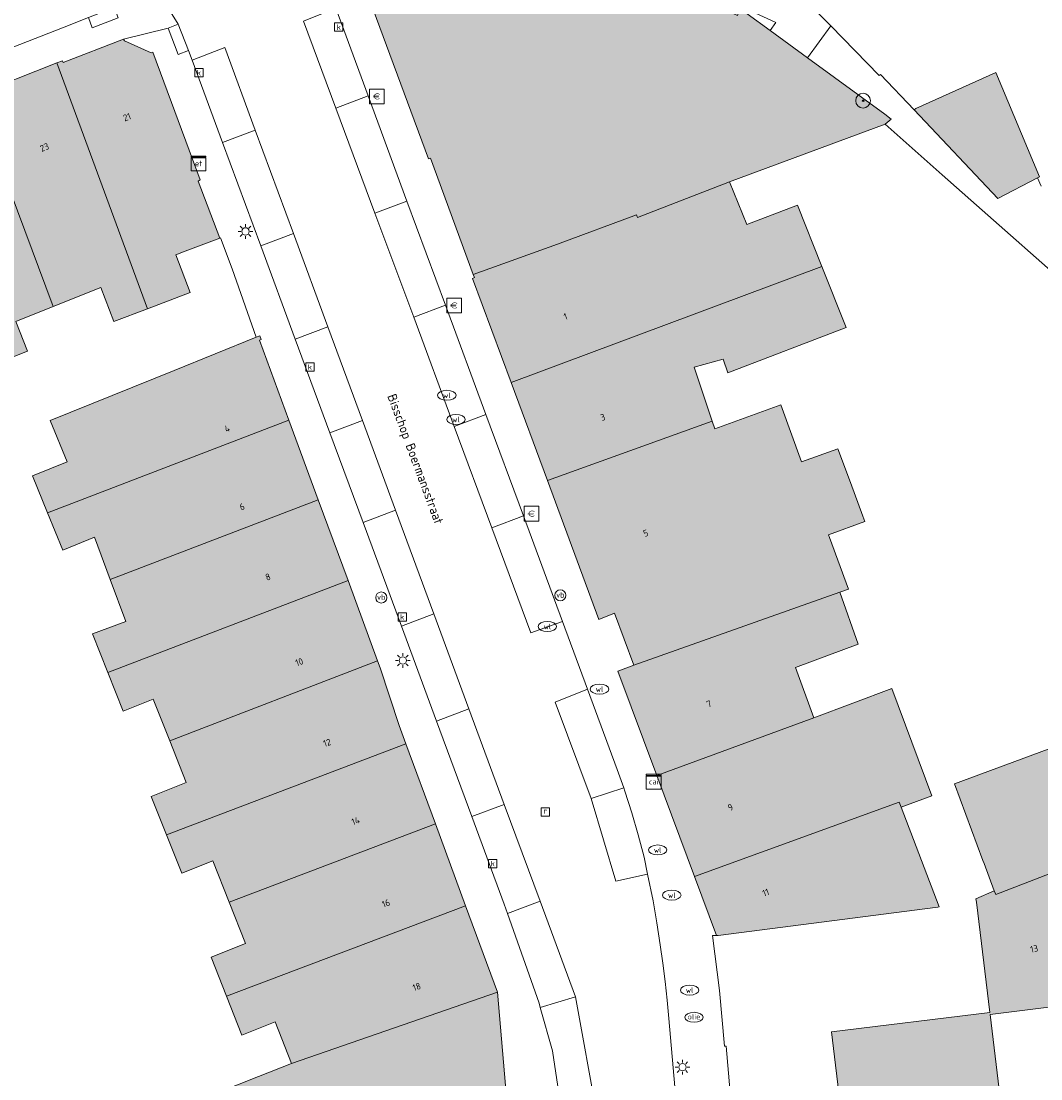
# Model space of a CAD drawing. Header units: metres. Extents: x 196496 to 197479, y 355250 to 356324.
# Tile 49 of 119: x 196731 to 196787, y 355787 to 355844. Entities that reach past the tile are written whole.
import ezdxf
from ezdxf.enums import TextEntityAlignment as Align

# ---------------------------------------------------------------- set-up
doc = ezdxf.new("R2010")
doc.units = ezdxf.units.M
doc.layers.get('0').update_dxf_attribs({"lineweight": 9})
for name, color, linetype, lineweight in [('B-WE-GR-BOOM-S', 251, 'Continuous', 9), ('B-WE-GR-GROENVOORZIENING-GV', 251, 'Continuous', 9), ('B-WE-IE-MEUBILAIR_WEGMEUBILAIR-S', 251, 'Continuous', 9), ('B-WE-KL-BRANDSTOF_PUT-S', 251, 'Continuous', 9), ('B-WE-KL-DATA-S', 251, 'Continuous', 9), ('B-WE-KL-ET_KAST-S', 251, 'Continuous', 9), ('B-WE-KL-ET_LS_OV_LICHTMAST-S', 251, 'Continuous', 9), ('B-WE-KL-WATER-S', 251, 'Continuous', 9), ('B-WE-OG-BEBOUWING-GV', 251, 'Continuous', 9), ('B-WE-OG-BEBOUWING_HUISNUMMER-T35', 90, 'Continuous', 9), ('B-WE-OG-BEBOUWING_STRAATNAAM-T35', 130, 'Continuous', 9), ('B-WE-OG-TERREIN_ERF-GV', 251, 'Continuous', 9), ('B-WE-RI-GWA_KOLK-S', 251, 'Continuous', 9), ('B-WE-RI-GWA_RIOOLPUT-S', 251, 'Continuous', 9), ('B-WE-VH-VERHARDING_BETONSTRAATSTEEN-GV', 251, 'Continuous', 9), ('B-WE-VH-VERHARDING_HALFVERHARDING-GV', 251, 'Continuous', 9), ('B-WE-VH-VERHARDING_OPEN-GV', 251, 'Continuous', 9), ('B-WE-VH-VERHARDING_STRAATBAKSTEEN-GV', 251, 'Continuous', 9), ('B-WE-VH-VERHARDING_TEGEL-GV', 251, 'Continuous', 9)]:
    doc.layers.add(name, color=color, linetype=linetype, lineweight=lineweight)
doc.layers.add('X-XX-AL-PRESENTATIE_GEBOUW3-V', color=7, linetype='Continuous', lineweight=9, true_color=0xebe1d6)
doc.styles.add('NLCS-ISO', font='NLCS-ISO.ttf')
doc.styles.add('NLCS-ISO-ANNOTATIEF-T35', font='NLCS-ISO.ttf', dxfattribs={"height": 3.5})

# ---------------------------------------------------------------- blocks, each defined once
blk = doc.blocks.new('SKL-ET_KAST_ELEKTRA-SO')
at = {"color": 0, "linetype": 'ByBlock', "lineweight": 18}
for points in [[(-2, 2), (2, 2), (2, 1.68), (-2, 1.68)], [(-2, 1.52), (2, 1.52), (2, -2), (-2, -2)]]:
    blk.add_lwpolyline(points, close=True, dxfattribs=at)
at = {"color": 0, "linetype": 'ByBlock', "lineweight": 18, "style": 'NLCS-ISO'}
blk.add_text('et', height=1.5, dxfattribs=at).set_placement((0, 0), align=Align.MIDDLE_CENTER)
blk = doc.blocks.new('SKL-DATA_SIGNAAL_CAIKAST-SO')
at = {"color": 0, "linetype": 'ByBlock', "lineweight": 18}
for points in [[(-2, 2), (2, 2), (2, 1.68), (-2, 1.68)], [(-2, 1.52), (2, 1.52), (2, -2), (-2, -2)]]:
    blk.add_lwpolyline(points, close=True, dxfattribs=at)
at = {"color": 0, "linetype": 'ByBlock', "lineweight": 18, "style": 'NLCS-ISO'}
blk.add_text('cai', height=1.5, dxfattribs=at).set_placement((0, 0), align=Align.MIDDLE_CENTER)
blk = doc.blocks.new('SIE-WEG_PAAL_VERKEERSBORD-SO')
at = {"color": 0, "linetype": 'ByBlock', "lineweight": 18}
blk.add_circle((0, 0), 1.5, dxfattribs=at)
at = {"color": 0, "linetype": 'ByBlock', "lineweight": 18, "style": 'NLCS-ISO'}
blk.add_text('vb', height=1.5, dxfattribs=at).set_placement((0, 0.13), align=Align.MIDDLE_CENTER)
blk = doc.blocks.new('SKL-ET_OV_LICHTMAST-SO')
at = {"color": 0, "linetype": 'ByBlock', "lineweight": 18}
for points in [[(-1.25, 0), (-2, 0)], [(-1.41, 1.41), (-0.88, 0.88)], [(0, 2), (0, 1.25)], [(0.88, 0.88), (1.41, 1.41)], [(2, 0), (1.25, 0)], [(-1.41, -1.41), (-0.88, -0.88)], [(0, -1.25), (0, -2)], [(0.88, -0.88), (1.41, -1.41)]]:
    blk.add_lwpolyline(points, dxfattribs=at)
blk.add_circle((0, 0), 1, dxfattribs=at)
blk = doc.blocks.new('SRI-KOLK-SO')
at = {"color": 0, "linetype": 'ByBlock', "lineweight": 18}
blk.add_lwpolyline([(-1.125, -1.125), (1.125, -1.125), (1.125, 1.125), (-1.125, 1.125)], close=True, dxfattribs=at)
at = {"color": 0, "linetype": 'ByBlock', "lineweight": 18, "style": 'NLCS-ISO'}
blk.add_text('k', height=1.5, dxfattribs=at).set_placement((0, 0), align=Align.MIDDLE_CENTER)
blk = doc.blocks.new('SKL-WATER_WATERLEIDINGPUT-SO')
at = {"color": 0, "linetype": 'ByBlock', "lineweight": 18}
blk.add_ellipse((0, 0), major_axis=(2.5, 0), ratio=0.54, dxfattribs=at)
at = {"color": 0, "linetype": 'ByBlock', "lineweight": 18, "style": 'NLCS-ISO'}
blk.add_text('wl', height=1.5, dxfattribs=at).set_placement((0, 0), align=Align.MIDDLE_CENTER)
blk = doc.blocks.new('SRI-PUT_INSPECTIEPUT_RIOOLPUT-SO')
at = {"color": 0, "linetype": 'ByBlock', "lineweight": 18}
blk.add_lwpolyline([(-1.12, -1.12), (1.12, -1.12), (1.12, 1.12), (-1.12, 1.12)], close=True, dxfattribs=at)
at = {"color": 0, "linetype": 'ByBlock', "lineweight": 18, "style": 'NLCS-ISO'}
blk.add_text('r', height=1.5, dxfattribs=at).set_placement((0, 0.28), align=Align.MIDDLE_CENTER)
blk = doc.blocks.new('SKL-BENZINEPUT_OLIEPUT-SO')
at = {"color": 0, "linetype": 'ByBlock', "lineweight": 18}
blk.add_ellipse((0, 0), major_axis=(2.5, 0), ratio=0.54, dxfattribs=at)
at = {"color": 0, "linetype": 'ByBlock', "lineweight": 18, "style": 'NLCS-ISO'}
blk.add_text('olie', height=1.5, dxfattribs=at).set_placement((0, 0.16), align=Align.MIDDLE_CENTER)
blk = doc.blocks.new('SIE-WEG_BETAALAUTOMAAT-SO')
at = {"color": 0, "linetype": 'ByBlock', "lineweight": 18}
blk.add_lwpolyline([(-2, -2), (2, -2), (2, 2), (-2, 2)], close=True, dxfattribs=at)
at = {"color": 0, "linetype": 'ByBlock', "lineweight": 18, "style": 'NLCS-ISO'}
blk.add_text('€', height=1.5, dxfattribs=at).set_placement((0, 0), align=Align.MIDDLE_CENTER)
blk = doc.blocks.new('SGR-BOOM_01-SO')
at = {"linetype": 'ByBlock', "lineweight": 18}
h = blk.add_hatch(color=0, dxfattribs=at)
h.dxf.hatch_style = 1
edge = h.paths.add_edge_path()
edge.add_arc((0, 0), 0.25, 0, 360)
at = {"color": 0, "linetype": 'ByBlock', "lineweight": 18}
for radius in [2, 0.25]:
    blk.add_circle((0, 0), radius, dxfattribs=at)

msp = doc.modelspace()

# ---------------------------------------------------------------- hatches: boundary and pattern name
at = {"layer": 'X-XX-AL-PRESENTATIE_GEBOUW3-V'}
for points in [[(196758.923, 355849.541), (196758.823, 355849.514), (196757.137, 355850.533), (196757.097, 355850.631), (196750.618, 355848.033), (196750.656, 355847.925), (196749.952, 355846.269), (196749.855, 355846.236), (196753.446, 355836.535), (196753.558, 355836.566), (196755.876, 355830.27), (196760.429, 355831.928), (196764.709, 355833.511), (196764.766, 355833.358), (196769.741, 355835.294), (196778.166, 355838.405), (196778.493, 355838.676), (196778.145, 355838.948), (196773.968, 355841.996), (196771.937, 355843.479), (196770.701, 355844.381), (196770.289, 355844.596), (196770.17, 355844.284), (196765.301, 355846.549), (196758.983, 355849.458)], [(196733.343, 355841.724), (196738.242, 355828.428), (196740.557, 355829.309), (196739.782, 355831.345), (196740.282, 355831.535), (196742.151, 355832.246), (196740.979, 355835.329), (196741.094, 355835.4), (196738.539, 355842.306), (196738.439, 355842.273), (196736.993, 355842.919), (196736.94, 355843.01), (196733.681, 355841.739), (196733.641, 355841.841)], [(196728.858, 355839.958), (196733.142, 355828.546), (196735.721, 355829.57), (196736.419, 355827.735), (196738.242, 355828.428), (196733.343, 355841.724)], [(196786.421, 355835.504), (196786.517, 355835.554), (196784.155, 355841.206), (196779.828, 355839.264), (196779.742, 355839.189), (196784.271, 355834.382)], [(196733.142, 355828.546), (196728.858, 355839.958), (196724.741, 355838.338), (196729.763, 355825.346), (196731.755, 355826.137), (196731.118, 355827.742)], [(196774.741, 355830.709), (196773.419, 355834.034), (196770.688, 355832.989), (196769.741, 355835.294), (196764.766, 355833.358), (196764.709, 355833.511), (196760.429, 355831.928), (196755.876, 355830.27), (196755.936, 355830.107), (196755.841, 355830.07), (196757.928, 355824.438)], [(196759.895, 355819.128), (196768.811, 355822.35), (196767.84, 355825.268), (196769.401, 355825.694), (196769.659, 355824.958), (196776.055, 355827.402), (196774.741, 355830.709), (196757.928, 355824.438)], [(196744.131, 355826.889), (196739.684, 355825.088), (196732.985, 355822.375), (196733.891, 355820.138), (196732.027, 355819.383), (196732.838, 355817.381), (196745.898, 355822.402), (196744.303, 355826.725), (196744.399, 355826.765), (196744.318, 355826.965)], [(196763.521, 355811.959), (196764.559, 355809.147), (196775.711, 355813.095), (196776.182, 355813.262), (196775.162, 355816.048), (196775.109, 355816.194), (196777.062, 355816.909), (196776.953, 355817.206), (196776.288, 355819.022), (196775.603, 355820.854), (196773.65, 355820.149), (196772.521, 355823.234), (196768.952, 355821.927), (196768.811, 355822.35), (196759.895, 355819.128), (196762.678, 355811.616)], [(196736.218, 355813.783), (196747.487, 355818.093), (196745.898, 355822.402), (196732.838, 355817.381), (196733.655, 355815.365), (196735.368, 355816.059)], [(196749.1, 355813.719), (196747.487, 355818.093), (196736.218, 355813.783), (196737.07, 355811.501), (196735.269, 355810.829), (196736.094, 355808.746)], [(196739.45, 355805.05), (196750.696, 355809.383), (196749.1, 355813.719), (196736.094, 355808.746), (196736.92, 355806.661), (196738.555, 355807.309)], [(196764.559, 355809.147), (196763.709, 355808.814), (196765.808, 355803.181), (196774.313, 355806.295), (196773.308, 355809.013), (196776.712, 355810.273), (196775.711, 355813.095)], [(196794.842, 355807.5), (196781.918, 355802.729), (196783.465, 355798.57), (196783.525, 355798.41), (196784.076, 355796.928), (196784.151, 355796.727), (196799.338, 355802.59), (196800.738, 355803.097), (196806.495, 355805.424), (196805.749, 355807.512), (196804.774, 355807.183), (196803.557, 355810.717)], [(196739.274, 355799.96), (196752.235, 355804.887), (196751.871, 355805.874), (196750.836, 355809.003), (196750.696, 355809.383), (196739.45, 355805.05), (196740.343, 355802.794), (196738.449, 355802.043)], [(196765.808, 355803.181), (196767.849, 355797.701), (196778.93, 355801.723), (196779.028, 355801.459), (196780.687, 355802.065), (196778.537, 355807.873), (196774.313, 355806.295)], [(196752.235, 355804.887), (196739.274, 355799.96), (196740.096, 355797.885), (196741.772, 355798.549), (196742.656, 355796.318), (196753.832, 355800.553)], [(196784.076, 355796.928), (196783.084, 355796.506), (196783.106, 355796.323), (196783.826, 355790.342), (196775.27, 355789.307), (196776.719, 355777.151), (196777.766, 355777.269), (196778.142, 355773.963), (196783.127, 355774.559), (196784.095, 355774.805), (196784.924, 355775.192), (196785.51, 355775.978), (196785.963, 355776.713), (196786.176, 355777.474), (196786.125, 355778.285), (196785.292, 355778.182), (196784.912, 355781.361), (196783.851, 355790.236), (196787.033, 355790.64), (196797.947, 355792.027), (196798.013, 355792.051), (196798.613, 355796.824), (196799.338, 355802.59), (196784.151, 355796.727)], [(196781.089, 355796.061), (196779.028, 355801.459), (196778.93, 355801.723), (196767.849, 355797.701), (196769.033, 355794.523), (196769.123, 355794.517), (196781.026, 355796.053)], [(196742.519, 355791.241), (196755.462, 355796.128), (196753.832, 355800.553), (196742.656, 355796.318), (196743.54, 355794.086), (196741.683, 355793.351)], [(196743.356, 355789.128), (196745.154, 355789.84), (196746.044, 355787.593), (196757.189, 355791.443), (196755.462, 355796.128), (196742.519, 355791.241)], [(196746.044, 355787.593), (196744.257, 355786.885), (196739.599, 355785.039), (196740.116, 355783.734), (196742.742, 355783.938), (196742.742, 355782.776), (196750.095, 355783.166), (196750.448, 355778.573), (196758.145, 355779.232), (196758.235, 355779.24), (196757.189, 355791.443)]]:
    msp.add_hatch(color=256, dxfattribs=at).paths.add_polyline_path(points)

# ---------------------------------------------------------------- linework, layer by layer
at = {"layer": 'B-WE-GR-GROENVOORZIENING-GV', "flags": 128}
msp.add_lwpolyline([(196759.602, 355849.741), (196758.923, 355849.541), (196758.983, 355849.458), (196765.301, 355846.549), (196770.17, 355844.284), (196770.289, 355844.596), (196770.701, 355844.381), (196771.937, 355843.479), (196772.26, 355843.909)], close=True, dxfattribs=at)
at = {"layer": 'B-WE-OG-BEBOUWING-GV', "flags": 128}
msp.add_lwpolyline([(196749.855, 355846.236), (196753.446, 355836.535), (196753.558, 355836.566), (196755.876, 355830.27), (196760.429, 355831.928), (196764.709, 355833.511), (196764.766, 355833.358), (196769.741, 355835.294), (196778.166, 355838.405), (196778.493, 355838.676), (196778.145, 355838.948), (196773.968, 355841.996), (196771.937, 355843.479), (196770.701, 355844.381)], dxfattribs=at)
for points in [[(196733.343, 355841.724), (196738.242, 355828.428), (196740.557, 355829.309), (196739.782, 355831.345), (196740.282, 355831.535), (196742.151, 355832.246), (196740.979, 355835.329), (196741.094, 355835.4), (196738.539, 355842.306), (196738.439, 355842.273), (196736.993, 355842.919), (196736.94, 355843.01), (196733.681, 355841.739), (196733.641, 355841.841)], [(196728.858, 355839.958), (196733.142, 355828.546), (196735.721, 355829.57), (196736.419, 355827.735), (196738.242, 355828.428), (196733.343, 355841.724)], [(196786.421, 355835.504), (196786.517, 355835.554), (196784.155, 355841.206), (196779.828, 355839.264), (196779.742, 355839.189), (196784.271, 355834.382)], [(196733.142, 355828.546), (196728.858, 355839.958), (196724.741, 355838.338), (196729.763, 355825.346), (196731.755, 355826.137), (196731.118, 355827.742)], [(196774.741, 355830.709), (196773.419, 355834.034), (196770.688, 355832.989), (196769.741, 355835.294), (196764.766, 355833.358), (196764.709, 355833.511), (196760.429, 355831.928), (196755.876, 355830.27), (196755.936, 355830.107), (196755.841, 355830.07), (196757.928, 355824.438)], [(196759.895, 355819.128), (196768.811, 355822.35), (196767.84, 355825.268), (196769.401, 355825.694), (196769.659, 355824.958), (196776.055, 355827.402), (196774.741, 355830.709), (196757.928, 355824.438)], [(196744.131, 355826.889), (196739.684, 355825.088), (196732.985, 355822.375), (196733.891, 355820.138), (196732.027, 355819.383), (196732.838, 355817.381), (196745.898, 355822.402), (196744.303, 355826.725), (196744.399, 355826.765), (196744.318, 355826.965)], [(196763.521, 355811.959), (196764.559, 355809.147), (196775.711, 355813.095), (196776.182, 355813.262), (196775.162, 355816.048), (196775.109, 355816.194), (196777.062, 355816.909), (196776.953, 355817.206), (196776.288, 355819.022), (196775.603, 355820.854), (196773.65, 355820.149), (196772.521, 355823.234), (196768.952, 355821.927), (196768.811, 355822.35), (196759.895, 355819.128), (196762.678, 355811.616)], [(196736.218, 355813.783), (196747.487, 355818.093), (196745.898, 355822.402), (196732.838, 355817.381), (196733.655, 355815.365), (196735.368, 355816.059)], [(196749.1, 355813.719), (196747.487, 355818.093), (196736.218, 355813.783), (196737.07, 355811.501), (196735.269, 355810.829), (196736.094, 355808.746)], [(196739.45, 355805.05), (196750.696, 355809.383), (196749.1, 355813.719), (196736.094, 355808.746), (196736.92, 355806.661), (196738.555, 355807.309)], [(196764.559, 355809.147), (196763.709, 355808.814), (196765.808, 355803.181), (196774.313, 355806.295), (196773.308, 355809.013), (196776.712, 355810.273), (196775.711, 355813.095)], [(196794.842, 355807.5), (196781.918, 355802.729), (196783.465, 355798.57), (196783.525, 355798.41), (196784.076, 355796.928), (196784.151, 355796.727), (196799.338, 355802.59), (196800.738, 355803.097), (196806.495, 355805.424), (196805.749, 355807.512), (196804.774, 355807.183), (196803.557, 355810.717)], [(196739.274, 355799.96), (196752.235, 355804.887), (196751.871, 355805.874), (196750.836, 355809.003), (196750.696, 355809.383), (196739.45, 355805.05), (196740.343, 355802.794), (196738.449, 355802.043)], [(196765.808, 355803.181), (196767.849, 355797.701), (196778.93, 355801.723), (196779.028, 355801.459), (196780.687, 355802.065), (196778.537, 355807.873), (196774.313, 355806.295)], [(196752.235, 355804.887), (196739.274, 355799.96), (196740.096, 355797.885), (196741.772, 355798.549), (196742.656, 355796.318), (196753.832, 355800.553)], [(196784.076, 355796.928), (196783.084, 355796.506), (196783.106, 355796.323), (196783.826, 355790.342), (196775.27, 355789.307), (196776.719, 355777.151), (196777.766, 355777.269), (196778.142, 355773.963), (196783.127, 355774.559), (196784.095, 355774.805), (196784.924, 355775.192), (196785.51, 355775.978), (196785.963, 355776.713), (196786.176, 355777.474), (196786.125, 355778.285), (196785.292, 355778.182), (196784.912, 355781.361), (196783.851, 355790.236), (196787.033, 355790.64), (196797.947, 355792.027), (196798.013, 355792.051), (196798.613, 355796.824), (196799.338, 355802.59), (196784.151, 355796.727)], [(196781.089, 355796.061), (196779.028, 355801.459), (196778.93, 355801.723), (196767.849, 355797.701), (196769.033, 355794.523), (196769.123, 355794.517), (196781.026, 355796.053)], [(196742.519, 355791.241), (196755.462, 355796.128), (196753.832, 355800.553), (196742.656, 355796.318), (196743.54, 355794.086), (196741.683, 355793.351)], [(196743.356, 355789.128), (196745.154, 355789.84), (196746.044, 355787.593), (196757.189, 355791.443), (196755.462, 355796.128), (196742.519, 355791.241)], [(196746.044, 355787.593), (196744.257, 355786.885), (196741.029, 355785.606), (196736.273, 355783.722), (196737.913, 355779.469), (196744.699, 355782.092), (196744.47, 355782.684), (196744.388, 355782.896), (196746.723, 355783.799), (196747.463, 355785.25), (196749.865, 355786.149), (196750.095, 355783.166), (196750.448, 355778.573), (196758.145, 355779.232), (196758.235, 355779.24), (196757.189, 355791.443)]]:
    msp.add_lwpolyline(points, close=True, dxfattribs=at)
at = {"layer": 'B-WE-OG-TERREIN_ERF-GV', "flags": 128}
for points in [[(196787.221, 355853.12), (196785.308, 355852.337), (196783.142, 355851.451), (196785.425, 355846.08), (196782.43, 355844.857), (196781.357, 355847.48), (196780.215, 355850.272), (196778.988, 355849.776), (196776.456, 355848.751), (196776.355, 355848.71), (196776.423, 355848.486), (196772.885, 355846.875), (196773.634, 355845.354), (196775.222, 355843.727), (196777.845, 355841.039), (196777.92, 355841.104), (196779.742, 355839.189), (196779.828, 355839.264), (196784.155, 355841.206), (196786.517, 355835.554), (196786.421, 355835.504), (196786.614, 355835.051)], [(196788.184, 355829.564), (196783.115, 355834.037), (196781.259, 355835.675), (196778.166, 355838.405), (196769.741, 355835.294), (196770.688, 355832.989), (196773.419, 355834.034), (196774.741, 355830.709), (196776.055, 355827.402), (196769.659, 355824.958), (196769.401, 355825.694), (196767.84, 355825.268), (196768.811, 355822.35), (196768.952, 355821.927), (196772.521, 355823.234), (196773.65, 355820.149), (196775.603, 355820.854), (196776.288, 355819.022), (196776.953, 355817.206), (196777.062, 355816.909), (196775.109, 355816.194), (196775.162, 355816.048), (196776.182, 355813.262), (196775.711, 355813.095), (196776.712, 355810.273), (196773.308, 355809.013), (196774.313, 355806.295), (196778.537, 355807.873), (196780.687, 355802.065), (196779.028, 355801.459), (196781.089, 355796.061), (196781.026, 355796.053), (196769.123, 355794.517), (196769.033, 355794.523), (196768.822, 355794.52), (196769.208, 355791.534), (196769.467, 355788.535), (196769.569, 355788.535), (196774.422, 355732.292)], [(196741.029, 355785.606), (196744.257, 355786.885), (196746.044, 355787.593), (196745.154, 355789.84), (196743.356, 355789.128), (196742.519, 355791.241), (196741.683, 355793.351), (196743.54, 355794.086), (196742.656, 355796.318), (196741.772, 355798.549), (196740.096, 355797.885), (196739.274, 355799.96), (196738.449, 355802.043), (196740.343, 355802.794), (196739.45, 355805.05), (196738.555, 355807.309), (196736.92, 355806.661), (196736.094, 355808.746), (196735.269, 355810.829), (196737.07, 355811.501), (196736.218, 355813.783), (196735.368, 355816.059), (196733.655, 355815.365), (196732.838, 355817.381), (196732.027, 355819.383), (196733.891, 355820.138), (196732.985, 355822.375), (196739.684, 355825.088), (196744.131, 355826.889), (196742.82, 355830.58), (196742.194, 355832.262), (196742.151, 355832.246), (196740.282, 355831.535), (196739.782, 355831.345), (196740.557, 355829.309), (196738.242, 355828.428), (196736.419, 355827.735), (196735.721, 355829.57), (196733.142, 355828.546), (196731.118, 355827.742), (196731.755, 355826.137), (196729.763, 355825.346)], [(196776.719, 355777.151), (196775.27, 355789.307), (196783.826, 355790.342), (196783.106, 355796.323), (196783.084, 355796.506), (196784.076, 355796.928), (196783.525, 355798.41), (196783.465, 355798.57), (196781.918, 355802.729), (196794.842, 355807.5)], [(196814.29, 355770.589), (196806.604, 355791.546), (196805.444, 355794.707), (196798.013, 355792.051), (196797.947, 355792.027), (196787.033, 355790.64), (196783.851, 355790.236), (196784.912, 355781.361)]]:
    msp.add_lwpolyline(points, dxfattribs=at)
at = {"layer": 'B-WE-VH-VERHARDING_BETONSTRAATSTEEN-GV', "flags": 128}
for points in [[(196723.42, 355839.63), (196733.652, 355843.626), (196735.044, 355844.174), (196736.434, 355844.717), (196737.18, 355845.005), (196749.174, 355851.038), (196751.682, 355852.508), (196752.351, 355852.855), (196753.032, 355853.191), (196754.097, 355853.682), (196754.73, 355853.953), (196755.367, 355854.213), (196761.567, 355856.671), (196766.642, 355858.682), (196766.662, 355858.69), (196771.757, 355860.71), (196776.852, 355862.73), (196781.947, 355864.749), (196787.042, 355866.769)], [(196739.495, 355844.491), (196739.913, 355843.82), (196740.461, 355842.401), (196740.655, 355841.878), (196742.423, 355842.552), (196744.076, 355838.079), (196746.139, 355832.498), (196748.008, 355827.44), (196749.879, 355822.376), (196751.671, 355817.528), (196753.743, 355811.921), (196755.642, 355806.782), (196757.553, 355801.61), (196759.491, 355796.368), (196761.401, 355791.198), (196762.576, 355784.742)], [(196767.964, 355772.983), (196766.466, 355790.024), (196766.371, 355791.025), (196766.262, 355792.025), (196766.137, 355793.023), (196765.995, 355794.019), (196765.809, 355795.209), (196765.611, 355796.398), (196765.311, 355797.841), (196763.592, 355797.448), (196762.254, 355801.928), (196760.315, 355807.148), (196762.06, 355807.846), (196760.709, 355811.499), (196758.998, 355810.897), (196756.886, 355816.577), (196754.848, 355822.057), (196752.651, 355827.964), (196750.557, 355833.597), (196748.441, 355839.285), (196746.696, 355843.976), (196748.44, 355844.683)]]:
    msp.add_lwpolyline(points, dxfattribs=at)
for points in [[(196748.441, 355839.285), (196750.183, 355839.941), (196748.989, 355843.168), (196748.44, 355844.683), (196746.696, 355843.976)], [(196742.307, 355837.413), (196744.076, 355838.079), (196742.423, 355842.552), (196740.655, 355841.878)], [(196750.557, 355833.597), (196752.289, 355834.249), (196750.183, 355839.941), (196748.441, 355839.285)], [(196744.372, 355831.833), (196746.139, 355832.498), (196744.076, 355838.079), (196742.307, 355837.413)], [(196752.651, 355827.964), (196754.375, 355828.614), (196752.289, 355834.249), (196750.557, 355833.597)], [(196746.244, 355826.776), (196748.008, 355827.44), (196746.139, 355832.498), (196744.372, 355831.833)], [(196749.879, 355822.376), (196748.008, 355827.44), (196746.244, 355826.776), (196748.118, 355821.713)], [(196756.886, 355816.577), (196758.592, 355817.219), (196756.563, 355822.702), (196754.848, 355822.057)], [(196749.912, 355816.866), (196751.671, 355817.528), (196749.879, 355822.376), (196748.118, 355821.713)], [(196751.671, 355817.528), (196749.912, 355816.866), (196751.986, 355811.26), (196753.743, 355811.921)], [(196758.592, 355817.219), (196756.886, 355816.577), (196758.998, 355810.897), (196760.709, 355811.499)], [(196753.888, 355806.121), (196755.642, 355806.782), (196753.743, 355811.921), (196751.986, 355811.26)], [(196762.254, 355801.928), (196764.02, 355802.508), (196763.669, 355803.499), (196762.06, 355807.846), (196760.315, 355807.148)], [(196755.802, 355800.951), (196757.553, 355801.61), (196755.642, 355806.782), (196753.888, 355806.121)], [(196764.02, 355802.508), (196762.254, 355801.928), (196763.592, 355797.448), (196765.311, 355797.841), (196765.12, 355798.757), (196764.808, 355799.958), (196764.463, 355801.149), (196764.083, 355802.33)], [(196757.733, 355795.707), (196759.491, 355796.368), (196757.553, 355801.61), (196755.802, 355800.951), (196757.557, 355796.208)], [(196759.498, 355790.629), (196761.401, 355791.198), (196759.491, 355796.368), (196757.733, 355795.707), (196759.436, 355790.85)], [(196761.401, 355791.198), (196759.498, 355790.629), (196760.161, 355788.276), (196760.556, 355785.632), (196760.658, 355784.439), (196762.576, 355784.742)]]:
    msp.add_lwpolyline(points, close=True, dxfattribs=at)
at = {"layer": 'B-WE-VH-VERHARDING_HALFVERHARDING-GV', "flags": 128}
msp.add_lwpolyline([(196786.614, 355835.051), (196786.421, 355835.504), (196784.271, 355834.382), (196779.742, 355839.189), (196777.92, 355841.104), (196777.845, 355841.039), (196775.222, 355843.727), (196773.968, 355841.996), (196778.145, 355838.948), (196778.493, 355838.676), (196778.166, 355838.405), (196781.259, 355835.675), (196783.115, 355834.037), (196788.184, 355829.564)], dxfattribs=at)
at = {"layer": 'B-WE-VH-VERHARDING_OPEN-GV', "flags": 128}
for points in [[(196736.434, 355844.717), (196735.044, 355844.174), (196735.246, 355843.615), (196736.65, 355844.156)], [(196739.357, 355843.599), (196739.909, 355842.183), (196740.461, 355842.401), (196739.913, 355843.82)]]:
    msp.add_lwpolyline(points, close=True, dxfattribs=at)
at = {"layer": 'B-WE-VH-VERHARDING_STRAATBAKSTEEN-GV', "flags": 128}
msp.add_lwpolyline([(196754.375, 355828.614), (196752.651, 355827.964), (196754.848, 355822.057), (196756.563, 355822.702)], close=True, dxfattribs=at)
at = {"layer": 'B-WE-VH-VERHARDING_TEGEL-GV', "flags": 128}
msp.add_lwpolyline([(196775.222, 355843.727), (196773.634, 355845.354), (196772.885, 355846.875), (196772.412, 355846.659), (196771.745, 355846.355), (196771.679, 355846.224), (196768.43, 355847.758), (196768.234, 355847.254), (196761.387, 355850.362), (196759.602, 355849.741), (196772.26, 355843.909), (196771.937, 355843.479), (196773.968, 355841.996)], close=True, dxfattribs=at)
for points in [[(196774.422, 355732.292), (196769.569, 355788.535), (196769.467, 355788.535), (196769.208, 355791.534), (196768.822, 355794.52), (196769.033, 355794.523), (196767.849, 355797.701), (196765.808, 355803.181), (196763.709, 355808.814), (196764.559, 355809.147), (196763.521, 355811.959), (196762.678, 355811.616), (196759.895, 355819.128), (196757.928, 355824.438), (196755.841, 355830.07), (196755.936, 355830.107), (196755.876, 355830.27), (196753.558, 355836.566), (196753.446, 355836.535), (196749.855, 355846.236)], [(196728.858, 355839.958), (196733.343, 355841.724), (196733.641, 355841.841), (196733.681, 355841.739), (196736.94, 355843.01), (196739.357, 355843.599), (196739.913, 355843.82), (196739.495, 355844.491), (196738.795, 355844.986), (196737.955, 355845.158), (196737.18, 355845.005), (196736.434, 355844.717), (196736.65, 355844.156), (196735.246, 355843.615), (196735.044, 355844.174), (196733.652, 355843.626), (196723.42, 355839.63)], [(196748.44, 355844.683), (196748.989, 355843.168), (196750.183, 355839.941), (196752.289, 355834.249), (196754.375, 355828.614), (196756.563, 355822.702), (196758.592, 355817.219), (196760.709, 355811.499), (196762.06, 355807.846), (196763.669, 355803.499), (196764.02, 355802.508), (196764.083, 355802.33), (196764.463, 355801.149), (196764.808, 355799.958), (196765.12, 355798.757), (196765.311, 355797.841), (196765.611, 355796.398), (196765.809, 355795.209), (196765.995, 355794.019), (196766.137, 355793.023), (196766.262, 355792.025), (196766.371, 355791.025), (196766.466, 355790.024), (196767.964, 355772.983)], [(196760.556, 355785.632), (196760.161, 355788.276), (196759.498, 355790.629), (196759.436, 355790.85), (196757.733, 355795.707), (196757.557, 355796.208), (196755.802, 355800.951), (196753.888, 355806.121), (196751.986, 355811.26), (196749.912, 355816.866), (196748.118, 355821.713), (196746.244, 355826.776), (196744.372, 355831.833), (196742.307, 355837.413), (196740.655, 355841.878), (196740.461, 355842.401), (196739.909, 355842.183), (196739.357, 355843.599), (196736.94, 355843.01), (196736.993, 355842.919), (196738.439, 355842.273), (196738.539, 355842.306), (196741.094, 355835.4), (196740.979, 355835.329), (196742.151, 355832.246), (196742.194, 355832.262), (196742.82, 355830.58), (196744.131, 355826.889), (196744.318, 355826.965), (196744.399, 355826.765), (196744.303, 355826.725), (196745.898, 355822.402), (196747.487, 355818.093), (196749.1, 355813.719), (196750.696, 355809.383), (196750.836, 355809.003), (196751.871, 355805.874), (196752.235, 355804.887), (196753.832, 355800.553), (196755.462, 355796.128), (196757.189, 355791.443), (196758.235, 355779.24)]]:
    msp.add_lwpolyline(points, dxfattribs=at)

# ---------------------------------------------------------------- block references
at = {"layer": 'B-WE-GR-BOOM-S', "xscale": 0.2, "yscale": 0.2, "zscale": 0.2}
msp.add_blockref('SGR-BOOM_01-SO', (196776.975, 355839.682), dxfattribs=at)
at = {"layer": 'B-WE-IE-MEUBILAIR_WEGMEUBILAIR-S', "xscale": 0.2, "yscale": 0.2, "zscale": 0.2}
for name, p in [('SIE-WEG_BETAALAUTOMAAT-SO', (196750.651, 355839.91)), ('SIE-WEG_BETAALAUTOMAAT-SO', (196754.838, 355828.6)), ('SIE-WEG_BETAALAUTOMAAT-SO', (196759.027, 355817.338)), ('SIE-WEG_PAAL_VERKEERSBORD-SO', (196750.895, 355812.801)), ('SIE-WEG_PAAL_VERKEERSBORD-SO', (196760.588, 355812.922))]:
    msp.add_blockref(name, p, dxfattribs=at)
at = {"layer": 'B-WE-KL-BRANDSTOF_PUT-S', "xscale": 0.2, "yscale": 0.2, "zscale": 0.2}
msp.add_blockref('SKL-BENZINEPUT_OLIEPUT-SO', (196767.825, 355790.092), dxfattribs=at)
at = {"layer": 'B-WE-KL-DATA-S', "xscale": 0.2, "yscale": 0.2, "zscale": 0.2}
msp.add_blockref('SKL-DATA_SIGNAAL_CAIKAST-SO', (196765.642, 355802.837), dxfattribs=at)
at = {"layer": 'B-WE-KL-ET_KAST-S', "xscale": 0.2, "yscale": 0.2, "zscale": 0.2}
msp.add_blockref('SKL-ET_KAST_ELEKTRA-SO', (196741.007, 355836.286), dxfattribs=at)
at = {"layer": 'B-WE-KL-ET_LS_OV_LICHTMAST-S', "xscale": 0.2, "yscale": 0.2, "zscale": 0.2}
for p in [(196743.549, 355832.61), (196752.065, 355809.393), (196767.198, 355787.393)]:
    msp.add_blockref('SKL-ET_OV_LICHTMAST-SO', p, dxfattribs=at)
at = {"layer": 'B-WE-KL-WATER-S', "xscale": 0.2, "yscale": 0.2, "zscale": 0.2}
for p in [(196754.445, 355823.743), (196754.938, 355822.436), (196759.885, 355811.235), (196762.708, 355807.846), (196765.858, 355799.144), (196766.62, 355796.701), (196767.586, 355791.564)]:
    msp.add_blockref('SKL-WATER_WATERLEIDINGPUT-SO', p, dxfattribs=at)
at = {"layer": 'B-WE-RI-GWA_KOLK-S', "xscale": 0.2, "yscale": 0.2, "zscale": 0.2}
for p in [(196748.597, 355843.66), (196741.024, 355841.193), (196747.038, 355825.27), (196752.03, 355811.748), (196756.931, 355798.407)]:
    msp.add_blockref('SRI-KOLK-SO', p, dxfattribs=at)
at = {"layer": 'B-WE-RI-GWA_RIOOLPUT-S', "xscale": 0.2, "yscale": 0.2, "zscale": 0.2}
msp.add_blockref('SRI-PUT_INSPECTIEPUT_RIOOLPUT-SO', (196759.771, 355801.205), dxfattribs=at)

# ---------------------------------------------------------------- texts
at = {"layer": 'B-WE-OG-BEBOUWING_HUISNUMMER-T35', "style": 'NLCS-ISO-ANNOTATIEF-T35'}
for s, rotation, p in [('21', 21.3, (196737.137, 355838.794)), ('23', 21.5, (196732.665, 355837.158)), ('1', 20.3, (196760.871, 355828.006)), ('3', 20.3, (196762.891, 355822.556)), ('4', 22, (196742.554, 355821.935)), ('6', 20.2, (196743.363, 355817.716)), ('5', 20.3, (196765.214, 355816.286)), ('8', 20.2, (196744.764, 355813.916)), ('10', 20.2, (196746.459, 355809.315)), ('7', 20.4, (196768.636, 355807.047)), ('12', 18.3, (196747.965, 355804.947)), ('9', 29.1, (196769.796, 355801.453)), ('14', 20.2, (196749.51, 355800.715)), ('11', 21.5, (196771.71, 355796.84)), ('16', 20.2, (196751.151, 355796.258)), ('13', 12, (196786.235, 355793.794)), ('18', 20.2, (196752.816, 355791.74))]:
    msp.add_text(s, height=0.36, rotation=rotation, dxfattribs=at).set_placement(p, align=Align.MIDDLE)
at = {"layer": 'B-WE-OG-BEBOUWING_STRAATNAAM-T35', "style": 'NLCS-ISO-ANNOTATIEF-T35'}
msp.add_text('Bisschop Boermansstraat', height=0.5, rotation=290.4, dxfattribs=at).set_placement((196752.675, 355820.273), align=Align.MIDDLE)

doc.saveas('drawing.dxf')
